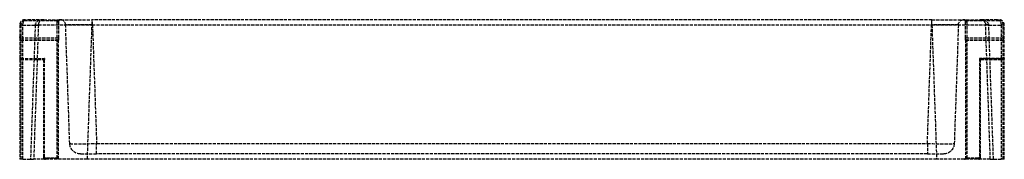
# Model space of a CAD drawing. Header units: millimetres. Extents: x -458 to 0, y 0 to 65.
import ezdxf

# ---------------------------------------------------------------- set-up
doc = ezdxf.new("R2010")
doc.units = ezdxf.units.MM
doc.header["$LTSCALE"] = 10
doc.linetypes.add('ALLCAD_Strich', pattern=[0.2, 0.15, -0.05])
doc.layers.add('BESCH_KONT_sich_schn_seit_2d', color=160, linetype='Continuous')

msp = doc.modelspace()

# ---------------------------------------------------------------- linework, layer by layer
at = {"layer": 'BESCH_KONT_sich_schn_seit_2d', "linetype": 'ALLCAD_Strich', "extrusion": (-1.09476e-47, 1, -2.22045e-16)}
for p, q in [((-455.5, 65), (-454.77, 65)), ((-455.5, 64.5), (-455.5, 65)), ((-440.41, 64.5), (-455.5, 64.5)), ((-446.82, 65), (-454.77, 65)), ((-446.82, 65), (-424.33, 65)), ((-440.41, 64.5), (-440.41, 65)), ((-33.67, 65), (-424.33, 65)), ((-424.33, 62.59), (-424.33, 65)), ((-424.15, 62.59), (-424.15, 65)), ((-33.85, 65), (-33.85, 62.59)), ((-33.67, 65), (-11.18, 65)), ((-33.67, 62.59), (-33.67, 65)), ((-17.59, 65), (-17.59, 64.5)), ((-2.5, 64.5), (-17.59, 64.5)), ((-3.23, 65), (-11.18, 65)), ((-3.23, 65), (-2.5, 65)), ((-2.5, 65), (-2.5, 64.5)), ((-458, 62.5), (-458, 0)), ((-456.54, 62.5), (-458, 62.5)), ((-457.5, 62.5), (-457.5, 56.5)), ((-456.54, 62.5), (-450.78, 62.5)), ((-456.54, 0), (-456.54, 62.5)), ((-450.78, 62.5), (-452.97, 0)), ((-449.31, 62.59), (-451.5, 0)), ((-440.5, 0.5), (-440.5, 63.99)), ((-440.5, 63.99), (-440, 63.99)), ((-440, 63.99), (-440, 56.5)), ((-434.72, 7.33), (-436.65, 62.59)), ((-426.52, 0), (-424.33, 62.59)), ((-424.33, 62.59), (-33.67, 62.59)), ((-424.15, 62.59), (-422.22, 7.33)), ((-35.78, 7.33), (-33.85, 62.59)), ((-33.67, 62.59), (-31.48, 0)), ((-21.35, 62.59), (-23.28, 7.33)), ((-18, 56.5), (-18, 63.99)), ((-18, 63.99), (-17.5, 63.99)), ((-17.5, 63.99), (-17.5, 0.5)), ((-6.5, 0), (-8.69, 62.59)), ((-5.03, 0), (-7.22, 62.5)), ((-7.22, 62.5), (-1.46, 62.5)), ((-1.46, 62.5), (-1.46, 0)), ((0, 62.5), (-1.46, 62.5)), ((-0.5, 56.5), (-0.5, 62.5)), ((0, 0), (0, 62.5)), ((-457.5, 55.53), (-457.5, 56.5)), ((-457.5, 56.5), (-440, 56.5)), ((-457.5, 55.53), (-457.5, 0)), ((-440, 55.53), (-457.5, 55.53)), ((-457.5, 55.51), (-440, 55.51)), ((-440, 56.5), (-440, 55.53)), ((-440, 0), (-440, 55.53)), ((-18, 56.5), (-0.5, 56.5)), ((-18, 55.53), (-18, 56.5)), ((-0.5, 55.53), (-18, 55.53)), ((-18, 55.53), (-18, 0)), ((-18, 55.51), (-0.5, 55.51)), ((-0.5, 56.5), (-0.5, 55.53)), ((-0.5, 0), (-0.5, 55.53)), ((-457.5, 47), (-458, 47)), ((-457.5, 47), (-446.5, 47)), ((-457.5, 46.99), (-446.5, 46.99)), ((-457.5, 46.5), (-446.5, 46.5)), ((-446.5, 47), (-447, 46.5)), ((-447, 46.5), (-447, 1)), ((-446.5, 47), (-446.5, 46.5)), ((-446.5, 0.99), (-446.5, 46.5)), ((-11.5, 47), (-0.5, 47)), ((-11, 46.5), (-11.5, 47)), ((-11.5, 46.99), (-11.5, 47)), ((-0.5, 46.99), (-11.5, 46.99)), ((-11.5, 46.99), (-11.5, 0.99)), ((-11.5, 46.5), (-11, 46.5)), ((-11, 46.5), (-0.5, 46.5)), ((-11, 1), (-11, 46.5)), ((0, 47), (-0.5, 47)), ((-422.22, 7.33), (-35.78, 7.33)), ((-422.22, 2.5), (-422.22, 7.33)), ((-35.78, 7.33), (-35.78, 2.5)), ((-456.54, 0), (-458, 0)), ((-456.54, 0), (-452.97, 0)), ((-452.97, 0), (-451.5, 0)), ((-426.52, 0), (-451.5, 0)), ((-447, 1), (-446.5, 1)), ((-446, 0.49), (-446, 0.5)), ((-446, 0.5), (-440.5, 0.5)), ((-446, 0.49), (-446, 0)), ((-440, 0.49), (-446, 0.49)), ((-440.5, 0), (-440.5, 0.5)), ((-440, 0.5), (-440.5, 0.5)), ((-429.72, 2.5), (-422.22, 2.5)), ((-31.48, 0), (-426.52, 0)), ((-35.78, 2.5), (-422.22, 2.5)), ((-35.78, 2.5), (-28.28, 2.5)), ((-6.5, 0), (-31.48, 0)), ((-17.5, 0.5), (-18, 0.5)), ((-12, 0.49), (-18, 0.49)), ((-17.5, 0), (-17.5, 0.5)), ((-17.5, 0.5), (-12, 0.5)), ((-12, 0.49), (-12, 0.5)), ((-12, 0), (-12, 0.49)), ((-11, 1), (-11.5, 1)), ((-6.5, 0), (-5.03, 0)), ((-5.03, 0), (-1.46, 0)), ((0, 0), (-1.46, 0)), ((0, 0.01), (0, 0.01)), ((0, 0.01), (0, 0.01)), ((0, 0.01), (0, 0.01)), ((0, 0), (0, 0.01)), ((0, 0.01), (0, 0.01)), ((0, 0.01), (0, 0.01)), ((0, 0.01), (0, 0.01)), ((0, 0.01), (0, 0.01)), ((0, 0.01), (0, 0.01)), ((0, 0.01), (0, 0.01)), ((0, 0.01), (0, 0.01)), ((0, 0), (0, 0)), ((0, 0), (0, 0)), ((0, 0), (0, 0)), ((0, 0), (0, 0)), ((0, 0), (0, 0)), ((0, 0), (0, 0)), ((0, 0), (0, 0))]:
    msp.add_line(p, q, dxfattribs=at)
at = {"layer": 'BESCH_KONT_sich_schn_seit_2d', "linetype": 'ALLCAD_Strich'}
for centre, radius, start, end in [((-455.5, 62.5), 2.5, 90, 180), ((-455.5, 62.5), 2, 90, 180), ((-446.82, 62.5), 2.5, 90, 178), ((-439, 63.99), 1, 84.4768, 180), ((-439.14, 62.5), 2.5, 2, 90), ((-19, 63.99), 1, 0, 95.5232), ((-2.5, 62.5), 2.5, 0, 90), ((-2.5, 62.5), 2, 0, 90), ((-0.5, 57), 0.5, 270, 0), ((-457.5, 47), 0.5, 180, 270), ((-446, 1), 1, 180, 270), ((-446, 1), 0.5, 180, 270), ((-18.5, 0.5), 0.5, 270, 0), ((-12, 1), 1, 270, 0), ((-12, 1), 0.5, 270, 0)]:
    msp.add_arc(centre, radius, start, end, dxfattribs=at)
at = {"layer": 'BESCH_KONT_sich_schn_seit_2d', "linetype": 'ALLCAD_Strich', "extrusion": (-2.22045e-16, -2.22045e-16, -1)}
for centre, radius, start, end in [((439, 63.99), 1.5, 0, 19.7536), ((18.86, 62.5), 2.5, 2, 90), ((19, 63.99), 1.5, 160.2464, 180), ((11.18, 62.5), 2.5, 90, 178), ((457.5, 57), 0.5, 270, 0), ((0.5, 47), 0.5, 180, 270), ((429.72, 7.5), 5, 270, 358), ((28.28, 7.5), 5, 182, 270), ((446, 0.99), 0.5, 270, 360), ((439.5, 0.5), 0.5, 270, 0), ((12, 0.99), 0.5, 180, 270)]:
    msp.add_arc(centre, radius, start, end, dxfattribs=at)
for centre, major_axis, ratio, start_param, end_param in [((-454.77, 62.5), (0, 2.5), 0.707107, -1.570796, 0), ((-439.14, 64.5), (0, 0.5), 0.755157, -0.360619, 0), ((-18.86, 64.5), (0, 0.5), 0.755157, 0, 0.360619), ((-3.23, 62.5), (0, 2.5), 0.707107, 0, 1.570796), ((-454.32, 62.5), (3.54, 0.36), 0.699511, 0.110639, 0.145545), ((-454.32, 62.5), (5, -0.17), 0.034878, -0.786007, 0), ((-424.3, 62.5), (25.01, -0.09), 0.003484, -3.141483, -1.571905), ((-33.7, 62.5), (25.01, 0.09), 0.003484, -1.569688, -0.00011), ((-3.69, 62.76), (-5, -0.17), 0.014454, -0.784894, 0), ((-3.68, 62.5), (-3.54, 0.36), 0.699511, -0.145545, -0.110639), ((-457.5, 55.54), (-0.5, 0), 0.026539, -1.570796, 0), ((-457.5, 55.52), (-0.5, 0), 0.014158, -1.570796, 0), ((-457.5, 47), (0.5, 0), 0.014158, 1.570796, 3.141593), ((-446.5, 47), (0.5, 0.5), 0.007079, 1.577875, 3.134513)]:
    msp.add_ellipse(centre, major_axis=major_axis, ratio=ratio, start_param=start_param, end_param=end_param, dxfattribs=at)
at = {"layer": 'BESCH_KONT_sich_schn_seit_2d', "linetype": 'ALLCAD_Strich'}
for centre, major_axis, ratio, start_param, end_param in [((-446.82, 62.5), (-3.96, 0), 0.630602, -1.570796, -0.034907), ((-11.18, 62.5), (3.96, 0), 0.630602, 0.034907, 1.570796), ((-454.31, 62.76), (5, -0.17), 0.014454, -0.784894, 0), ((-424.14, 62.5), (-12.51, 0.09), 0.006963, -1.569287, 0.000292), ((-33.86, 62.5), (-12.51, -0.09), 0.006963, -3.141884, -1.572306), ((-3.68, 62.5), (-5, -0.17), 0.034878, -0.786007, 0), ((-0.5, 55.54), (0.5, 0), 0.026539, -1.570796, 0), ((-0.5, 55.52), (0.5, 0), 0.014158, -1.570796, 0), ((-11.5, 47), (-0.5, 0.5), 0.007079, 1.577875, 3.134513), ((-0.5, 47), (-0.5, 0), 0.014158, 1.570796, 3.141593), ((-422.21, 7.5), (12.5, 0.17), 0.013945, -3.1413, -1.571722), ((-35.79, 7.5), (12.5, -0.17), 0.013945, -1.569871, -0.000292), ((-446.5, 1), (-0.5, 0), 0.014158, 0, 1.570796), ((-11.5, 1), (0.5, 0), 0.014158, -1.570796, 0)]:
    msp.add_ellipse(centre, major_axis=major_axis, ratio=ratio, start_param=start_param, end_param=end_param, dxfattribs=at)
for points, knots in [([(-439.28, 64.97), (-439.41, 64.94), (-439.52, 64.9), (-439.76, 64.79), (-439.87, 64.73), (-440.13, 64.6), (-440.27, 64.54), (-440.41, 64.5)], [-0.1533357, -0.1533357, -0.1533357, -0.1533357, -0.1195304, -0.1195304, -0.0742163, -0.0742163, 0, 0, 0, 0]), ([(-438.9, 64.99), (-438.94, 64.99), (-438.97, 64.99), (-439.03, 64.99), (-439.06, 64.99), (-439.09, 64.99), (-439.12, 64.99), (-439.16, 64.99), (-439.22, 64.98), (-439.25, 64.97), (-439.28, 64.97)], [-0.03010768, -0.03010768, -0.03010768, -0.03010768, -0.02258076, -0.02258076, -0.01505384, -0.01505384, -0.01505384, -0.00752692, -0.00752692, 0, 0, 0, 0]), ([(-18.72, 64.97), (-18.75, 64.97), (-18.78, 64.98), (-18.84, 64.99), (-18.88, 64.99), (-18.91, 64.99), (-18.94, 64.99), (-18.97, 64.99), (-19.03, 64.99), (-19.06, 64.99), (-19.1, 64.99)], [-0.02961531, -0.02961531, -0.02961531, -0.02961531, -0.02208839, -0.02208839, -0.01456147, -0.01456147, -0.01456147, -0.00703455, -0.00703455, 0.00049237, 0.00049237, 0.00049237, 0.00049237]), ([(-17.59, 64.5), (-17.73, 64.54), (-17.87, 64.6), (-18.13, 64.73), (-18.24, 64.79), (-18.48, 64.9), (-18.59, 64.94), (-18.72, 64.97)], [-0.1533357, -0.1533357, -0.1533357, -0.1533357, -0.0791194, -0.0791194, -0.0338054, -0.0338054, 0, 0, 0, 0])]:
    msp.add_open_spline(points, degree=3, knots=knots, dxfattribs=at)

doc.saveas('drawing.dxf')
